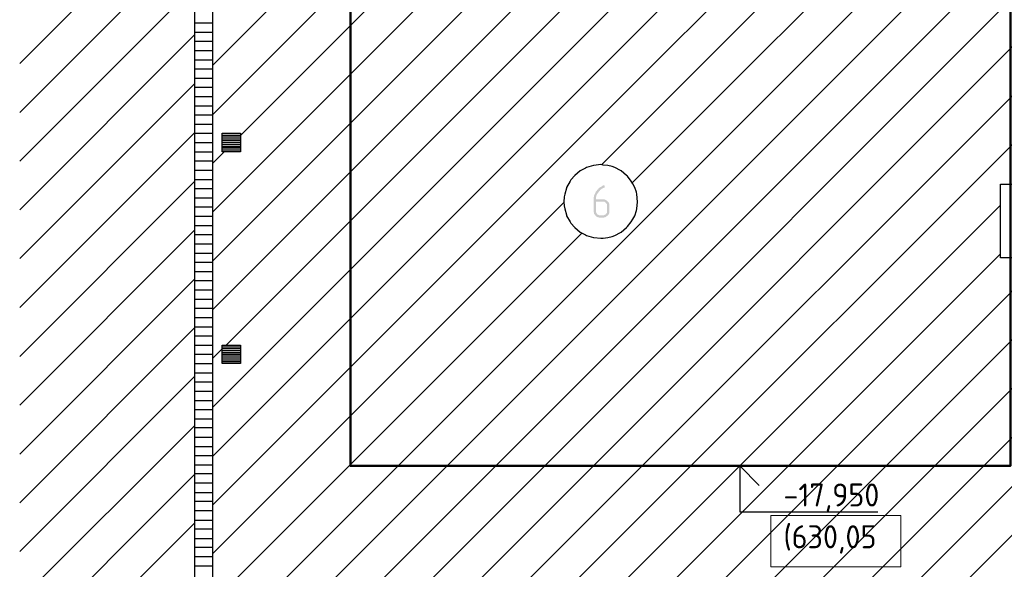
# Model space of a CAD drawing. Header units: millimetres. Extents: x -93479 to 1057970, y -66333 to 172656.
# Tile 112 of 256: x 208524 to 219229, y 34901 to 40875. Entities that reach past the tile are written whole.
import ezdxf

# ---------------------------------------------------------------- set-up
doc = ezdxf.new("R2010")
doc.units = ezdxf.units.MM
for name, color, linetype, lineweight in [('0 Фундамент', 5, 'Continuous', 30), ('A-ANNO-NOTE-1', 7, 'Continuous', 35), ('A-ANNO-NOTE-2', 7, 'Continuous', 18), ('G-ANNO-DIMS', 7, 'Continuous', 9), ('G-ANNO-DIMS-1', 7, 'Continuous', 18), ('РАЗМЕРЫ', 7, 'Continuous', 9)]:
    doc.layers.add(name, color=color, linetype=linetype, lineweight=lineweight)
doc.layers.add('PDF _Геометрия', color=7, linetype='Continuous')
doc.layers.add('PDF _Сплошная заливка', color=7, linetype='Continuous')
doc.styles.add('ISOCPEUR', font='GOST_Common.ttf', dxfattribs={"height": 450})

# ---------------------------------------------------------------- blocks, each defined once
blk = doc.blocks.new('геология3')
at = {"layer": 'PDF _Сплошная заливка', "transparency": 33554559}
for points in [[(61.6578, -14.7732), (61.6544, -14.7732), (61.6511, -14.7748), (61.6478, -14.7782), (61.6444, -14.7798), (61.6411, -14.7815), (61.6378, -14.7832), (61.6344, -14.7865), (61.6328, -14.7898), (61.6294, -14.7915), (61.6278, -14.7948), (61.6244, -14.7982), (61.6228, -14.7998), (61.6211, -14.8048), (61.6194, -14.8082), (61.6178, -14.8115), (61.6161, -14.8148), (61.6144, -14.8182), (61.6144, -14.8232), (61.6128, -14.8265), (61.6128, -14.8865), (61.6144, -14.8898), (61.6144, -14.8932), (61.6161, -14.8965), (61.6194, -14.8998), (61.6211, -14.9032), (61.6428, -14.9015), (61.6378, -14.9015), (61.6344, -14.8998), (61.6311, -14.8982), (61.6278, -14.8965), (61.6261, -14.8932), (61.6244, -14.8898), (61.6228, -14.8865), (61.6228, -14.8432), (61.6528, -14.8432), (61.6728, -14.8415), (61.6694, -14.8382), (61.6661, -14.8365), (61.6628, -14.8348), (61.6594, -14.8332), (61.6228, -14.8332), (61.6228, -14.8248), (61.6244, -14.8215), (61.6244, -14.8182), (61.6261, -14.8148), (61.6278, -14.8115), (61.6311, -14.8082), (61.6311, -14.8065), (61.6344, -14.8032), (61.6361, -14.7998), (61.6394, -14.7965), (61.6411, -14.7932), (61.6444, -14.7915), (61.6478, -14.7882), (61.6511, -14.7865), (61.6544, -14.7848), (61.6578, -14.7832), (61.6594, -14.7832), (61.6611, -14.7815), (61.6611, -14.7748)], [(61.6728, -14.8415), (61.6528, -14.8432), (61.6594, -14.8432), (61.6628, -14.8465), (61.6661, -14.8482), (61.6678, -14.8515), (61.6711, -14.8548), (61.6711, -14.8898), (61.6678, -14.8932), (61.6661, -14.8965), (61.6628, -14.8982), (61.6594, -14.8998), (61.6561, -14.9015), (61.6428, -14.9015), (61.6211, -14.9032), (61.6244, -14.9065), (61.6278, -14.9082), (61.6311, -14.9098), (61.6344, -14.9098), (61.6378, -14.9115), (61.6561, -14.9115), (61.6594, -14.9098), (61.6628, -14.9098), (61.6661, -14.9082), (61.6694, -14.9048), (61.6728, -14.9032), (61.6761, -14.8998), (61.6778, -14.8965), (61.6794, -14.8932), (61.6811, -14.8898), (61.6811, -14.8548), (61.6794, -14.8515), (61.6778, -14.8465), (61.6761, -14.8448)]]:
    blk.add_hatch(color=7, dxfattribs=at).paths.add_polyline_path(points)
at = {"layer": 'PDF _Геометрия', "color": 7, "lineweight": 25}
for points in [[(59.9844, -18.6448), (59.9061, -18.6448), (59.9844, -18.6448), (59.9844, -14.5898), (59.9844, -9.5898), (59.9061, -9.5898), (59.9061, -14.5898), (59.9061, -18.6448), (59.9844, -18.6448), (60.0628, -18.5665)], [(59.9844, -14.2598), (63.3411, -10.9048)], [(59.9844, -14.4698), (63.5428, -10.9115)], [(59.9844, -14.8865), (63.9478, -10.9232)], [(59.9844, -15.0965), (64.1511, -10.9282)], [(59.9844, -15.3048), (64.3544, -10.9332)], [(59.9844, -15.7215), (63.8361, -11.8698), (64.2361, -11.4698), (64.7644, -10.9432)], [(59.9844, -15.9315), (63.9211, -11.9948), (64.4778, -11.4382), (64.9694, -10.9465)], [(59.9844, -16.1398), (64.0294, -12.0948), (64.7061, -11.4182), (65.1744, -10.9498)], [(60.0411, -15.4565), (64.5594, -10.9382)], [(60.1028, -14.5598), (63.7444, -10.9165)], [(59.9844, -16.7665), (64.4178, -12.3315), (65.3728, -11.3765), (65.7928, -10.9565)], [(59.9844, -16.9748), (64.5594, -12.3998), (65.5911, -11.3665), (65.9994, -10.9598)], [(59.9844, -17.1832), (64.7044, -12.4632), (65.8094, -11.3582), (66.2078, -10.9615)], [(59.9844, -18.0182), (65.3094, -12.6932), (66.6694, -11.3332), (67.0378, -10.9648)], [(60.0711, -17.3065), (64.8528, -12.5232), (66.0261, -11.3515), (66.4144, -10.9615)], [(61.6478, -14.6848), (64.1511, -12.1815), (64.9311, -11.4015), (65.3811, -10.9532)], [(61.7794, -14.7615), (64.2811, -12.2615), (65.1528, -11.3882), (65.5861, -10.9548)], [(60.3794, -18.6665), (66.0978, -12.9482), (67.3728, -11.6748)], [(60.5794, -18.6765), (66.2578, -12.9982), (67.3728, -11.8832)], [(59.9844, -17.6015), (65.0028, -12.5815), (65.5744, -12.0098)], [(60.7778, -18.6865), (66.4194, -13.0448), (67.3728, -12.0932)], [(59.9844, -17.8098), (65.1561, -12.6382), (65.6528, -12.1415)], [(60.9728, -18.6998), (66.5811, -13.0932), (67.3728, -12.3015)], [(59.1578, -14.2515), (59.9061, -13.5048)], [(59.1578, -14.4615), (59.9061, -13.7132)], [(59.1578, -14.6698), (59.9061, -13.9215), (59.9844, -13.9215)], [(59.9061, -14.0782), (59.9844, -14.0782)], [(59.1578, -14.8782), (59.9061, -14.1298)], [(59.9061, -14.1182), (59.9844, -14.1182)], [(59.9061, -14.1565), (59.9844, -14.1565)], [(59.9061, -14.1965), (59.9844, -14.1965)], [(59.9061, -14.2365), (59.9844, -14.2365)], [(59.9061, -14.2748), (59.9844, -14.2748)], [(59.9061, -14.3148), (59.9844, -14.3148)], [(59.1578, -15.0865), (59.9061, -14.3398)], [(59.9061, -14.3532), (59.9844, -14.3532)], [(59.9061, -14.3932), (59.9844, -14.3932)], [(59.9061, -14.4332), (59.9844, -14.4332)], [(59.9061, -14.4715), (59.9844, -14.4715)], [(59.9061, -14.5115), (59.9844, -14.5115)], [(59.1578, -15.2965), (59.9061, -14.5482)], [(59.9061, -14.5498), (59.9844, -14.5498)], [(60.0244, -14.5582), (60.1028, -14.5582)], [(60.0244, -14.5665), (60.1028, -14.5665)], [(60.0244, -14.5748), (60.1028, -14.5748)], [(59.9061, -14.5898), (59.9844, -14.5898)], [(60.0244, -14.5815), (60.1028, -14.5815)], [(60.0244, -14.5898), (60.1028, -14.5898)], [(60.0244, -14.5982), (60.1028, -14.5982)], [(60.0244, -14.6065), (60.1028, -14.6065)], [(60.0244, -14.6132), (60.1028, -14.6132)], [(59.9061, -14.6298), (59.9844, -14.6298)], [(59.9844, -14.6782), (60.0328, -14.6298)], [(60.0244, -14.6215), (60.1028, -14.6215)], [(59.9061, -14.6682), (59.9844, -14.6682)], [(59.9061, -14.7082), (59.9844, -14.7082)], [(59.1578, -15.5048), (59.9061, -14.7565)], [(59.9061, -14.7482), (59.9844, -14.7482)], [(59.9061, -14.7865), (59.9844, -14.7865)], [(59.9061, -14.8265), (59.9844, -14.8265)], [(59.9061, -14.8648), (59.9844, -14.8648)], [(59.9844, -16.3482), (61.4861, -14.8465)], [(59.9844, -18.2282), (63.3544, -14.8582)], [(59.9061, -14.9048), (59.9844, -14.9048)], [(59.9061, -14.9448), (59.9844, -14.9448)], [(59.1578, -15.7132), (59.9061, -14.9648)], [(59.9061, -14.9832), (59.9844, -14.9832)], [(60.0611, -16.4798), (61.5628, -14.9782)], [(59.9061, -15.0232), (59.9844, -15.0232)], [(59.9061, -15.0632), (59.9844, -15.0632)], [(59.9844, -18.4365), (63.3544, -15.0665)], [(59.9061, -15.1015), (59.9844, -15.1015)], [(60.1028, -18.5265), (63.5461, -15.0832)], [(60.3111, -18.5265), (63.7544, -15.0832)], [(59.9061, -15.1415), (59.9844, -15.1415)], [(59.1578, -15.9232), (59.9061, -15.1748)], [(59.9061, -15.1798), (59.9844, -15.1798)], [(59.9061, -15.2198), (59.9844, -15.2198)], [(59.9061, -15.2598), (59.9844, -15.2598)], [(59.9061, -15.2982), (59.9844, -15.2982)], [(59.9061, -15.3382), (59.9844, -15.3382)], [(59.1578, -16.1315), (59.9061, -15.3832)], [(59.9061, -15.3782), (59.9844, -15.3782)], [(59.9061, -15.4165), (59.9844, -15.4165)], [(59.9061, -15.4565), (59.9844, -15.4565)], [(59.9061, -15.4948), (59.9844, -15.4948)], [(59.9844, -15.5132), (60.0244, -15.4732)], [(60.0244, -15.4648), (60.1028, -15.4648)], [(60.0244, -15.4715), (60.1028, -15.4715)], [(60.0244, -15.4798), (60.1028, -15.4798)], [(60.0244, -15.4882), (60.1028, -15.4882)], [(60.0244, -15.4948), (60.1028, -15.4948)], [(59.9061, -15.5348), (59.9844, -15.5348)], [(60.0244, -15.5032), (60.1028, -15.5032)], [(60.0244, -15.5115), (60.1028, -15.5115)], [(60.0244, -15.5198), (60.1028, -15.5198)], [(60.0244, -15.5265), (60.1028, -15.5265)], [(59.9061, -15.5748), (59.9844, -15.5748)], [(59.1578, -16.3398), (59.9061, -15.5915)], [(59.9061, -15.6132), (59.9844, -15.6132)], [(59.9061, -15.6532), (59.9844, -15.6532)], [(59.9061, -15.6932), (59.9844, -15.6932)], [(59.9061, -15.7315), (59.9844, -15.7315)], [(59.9061, -15.7715), (59.9844, -15.7715)], [(59.1578, -16.5482), (59.9061, -15.8015)], [(59.9061, -15.8098), (59.9844, -15.8098)], [(59.9061, -15.8498), (59.9844, -15.8498)], [(59.9061, -15.8898), (59.9844, -15.8898)], [(59.9061, -15.9282), (59.9844, -15.9282)], [(59.9061, -15.9682), (59.9844, -15.9682)], [(59.9061, -16.0065), (59.9844, -16.0065)], [(59.1578, -16.7582), (59.9061, -16.0098)], [(59.9061, -16.0465), (59.9844, -16.0465)], [(59.9061, -16.0865), (59.9844, -16.0865)], [(59.9061, -16.1248), (59.9844, -16.1248)], [(59.9061, -16.1648), (59.9844, -16.1648)], [(59.9061, -16.2048), (59.9844, -16.2048)], [(59.1578, -16.9665), (59.9061, -16.2182)], [(59.9061, -16.2432), (59.9844, -16.2432)], [(59.9061, -16.2832), (59.9844, -16.2832)], [(59.9061, -16.3215), (59.9844, -16.3215)], [(59.9061, -16.3615), (59.9844, -16.3615)], [(59.9061, -16.4015), (59.9844, -16.4015)]]:
    blk.add_lwpolyline(points, dxfattribs=at)
for points in [[(60.0244, -14.6298), (60.0244, -14.5498), (60.1028, -14.5498), (60.1028, -14.6298)], [(61.8011, -14.8432), (61.7978, -14.8115), (61.7961, -14.8032), (61.7894, -14.7832), (61.7811, -14.7665), (61.7744, -14.7548), (61.7578, -14.7348), (61.7544, -14.7315), (61.7311, -14.7115), (61.7278, -14.7098), (61.7044, -14.6965), (61.6928, -14.6932), (61.6744, -14.6882), (61.6544, -14.6865), (61.6444, -14.6848), (61.6144, -14.6882), (61.6128, -14.6882), (61.5828, -14.6965), (61.5778, -14.6998), (61.5561, -14.7115), (61.5444, -14.7215), (61.5328, -14.7315), (61.5161, -14.7498), (61.5128, -14.7548), (61.4978, -14.7832), (61.4978, -14.7848), (61.4894, -14.8115), (61.4878, -14.8232), (61.4861, -14.8432), (61.4878, -14.8615), (61.4894, -14.8732), (61.4978, -14.8998), (61.4978, -14.9032), (61.5128, -14.9298), (61.5161, -14.9348), (61.5328, -14.9532), (61.5444, -14.9632), (61.5561, -14.9732), (61.5778, -14.9848), (61.5828, -14.9882), (61.6128, -14.9965), (61.6144, -14.9965), (61.6444, -14.9998), (61.6544, -14.9998), (61.6744, -14.9965), (61.6928, -14.9915), (61.7044, -14.9882), (61.7278, -14.9748), (61.7311, -14.9732), (61.7544, -14.9532), (61.7578, -14.9498), (61.7744, -14.9298), (61.7811, -14.9182), (61.7894, -14.9032), (61.7961, -14.8815), (61.7978, -14.8732)], [(63.3544, -14.9265), (63.3544, -14.7682), (63.7878, -14.7682), (63.7878, -15.0832), (63.3544, -15.0832)], [(60.0244, -15.5348), (60.0244, -15.4565), (60.1028, -15.4565), (60.1028, -15.5348)]]:
    blk.add_lwpolyline(points, close=True, dxfattribs=at)
blk = doc.blocks.new('Высотные отметки - Вверх-711287-Разрез 3-3')
at = {"layer": '0 Фундамент', "color": 7}
for p, q in [((13237, 8150), (14737, 8150)), ((13237, 7650), (13237, 8150))]:
    blk.add_line(p, q, dxfattribs=at)
at = {"layer": 'A-ANNO-NOTE-1', "color": 7}
blk.add_line((12737, 7650), (13737, 7650), dxfattribs=at)
at = {"layer": 'A-ANNO-NOTE-2', "color": 7}
for q in [(13025, 7862), (13449, 7862)]:
    blk.add_line((13237, 7650), q, dxfattribs=at)

msp = doc.modelspace()

# ---------------------------------------------------------------- linework, layer by layer
at = {"layer": 'РАЗМЕРЫ', "color": 7, "lineweight": 50}
msp.add_lwpolyline([(219295.1, 50286.6), (212120.2, 50286.6), (212120.2, 36025.4), (219295.1, 36025.4)], close=True, dxfattribs=at)
at = {"layer": 'РАЗМЕРЫ', "color": 7, "ltscale": 100}
msp.add_lwpolyline([(216689.5, 34928.5), (218104.9, 34928.5), (218104.9, 35484.1), (216689.5, 35484.1)], close=True, dxfattribs=at)

# ---------------------------------------------------------------- block references
at = {"color": 7, "xscale": 2541.29606099, "yscale": 2541.29606099, "zscale": 2541.29606099}
msp.add_blockref('геология3', (58186.8, 76618), dxfattribs=at)
at = {"layer": 'G-ANNO-DIMS', "color": 7, "xscale": -1, "rotation": 180}
msp.add_blockref('Высотные отметки - Вверх-711287-Разрез 3-3', (203116.3, 43675.4), dxfattribs=at)

# ---------------------------------------------------------------- texts
at = {"layer": 'G-ANNO-DIMS-1', "color": 7, "char_height": 250, "width": 1150.283, "attachment_point": 7, "line_spacing_factor": 1.149209, "style": 'ISOCPEUR'}
for s, insert in [('-17,950', (216828.4, 35525.4)), ('\\pxt4;(630,05', (216828.4, 35071.1))]:
    msp.add_mtext(s, dxfattribs=dict(at, insert=insert))

doc.saveas('drawing.dxf')
